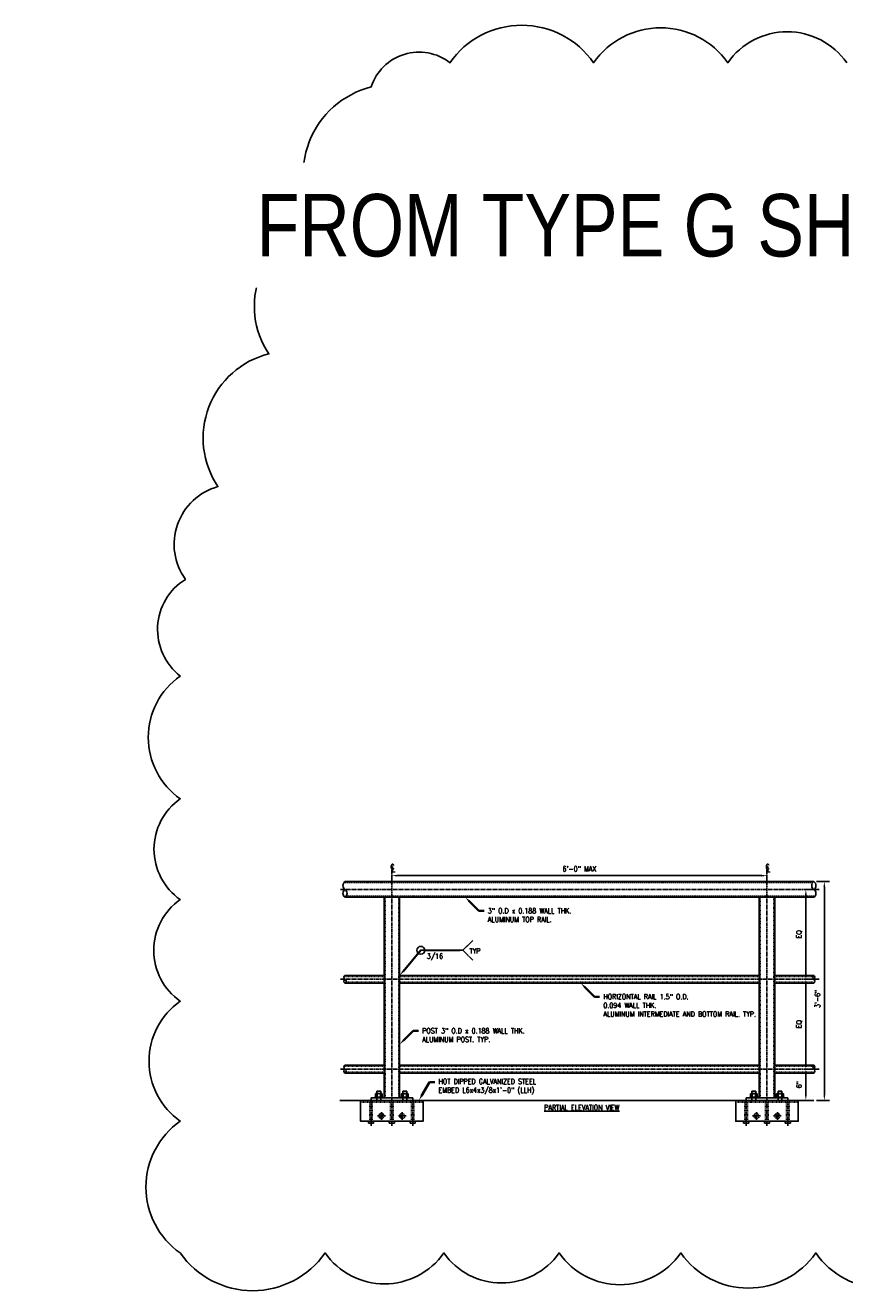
# Model space of a CAD drawing. Header units: inches. Extents: x -458 to 1900, y -406 to 193.
# Tile 1 of 15: x -122 to 35, y -406 to -163. Entities that reach past the tile are written whole.
import ezdxf
from ezdxf import colors
from ezdxf.entities.mleader import LeaderData, LeaderLine
from ezdxf.math import Vec2, Vec3

# ---------------------------------------------------------------- set-up
doc = ezdxf.new("R2010")
doc.units = ezdxf.units.IN
doc.header["$MEASUREMENT"] = 0
for name, pattern in [('CENTER2', [1.125, 0.75, -0.125, 0.125, -0.125]), ('Dash', [0.25, 0.125, -0.125]), ('DASHED2', [0.375, 0.25, -0.125])]:
    doc.linetypes.add(name, pattern=pattern)
doc.layers.get('Defpoints').update_dxf_attribs({"color": 243})
for name, color, linetype in [('A-DETL-HDLN', 2, 'Dash'), ('A-DETL-MEDM', 3, 'Continuous'), ('A-DETL-THIN', 1, 'Continuous'), ('A-DETL-WIDE', 5, 'Continuous'), ('S-ANNO-DIMS', 1, 'Continuous')]:
    doc.layers.add(name, color=color, linetype=linetype)
doc.layers.add('S-ANNO-NOTE', color=2, linetype='Continuous', lineweight=35)
doc.styles.add('Annotative', font='romans.shx', dxfattribs={"width": 0.8, "height": 0.125})
doc.styles.add('Arial', font='romans.shx', dxfattribs={"width": 0.8})
doc.dimstyles.new('Annotative', dxfattribs={"dimscale": 0, "dimtxt": 0.125, "dimasz": 0.125, "dimexe": 0.179688, "dimexo": 0.0625, "dimgap": 0.09, "dimtad": 1, "dimdec": 3, "dimzin": 3, "dimdsep": 46, "dimlunit": 4, "dimtxsty": 'Annotative', "dimcen": 0.09, "dimclrt": 2, "dimazin": 2, "dimtfac": 1, "dimtdec": 3, "dimtmove": 1, "dimatfit": 3, "dimfxl": 1, "dimtfill": 1, "dimfrac": 2, "dimtolj": 1, "dimtzin": 0, "dimarcsym": 0})

# ---------------------------------------------------------------- blocks, each defined once
blk = doc.blocks.new('*D59')
at = {"layer": 'Defpoints', "color": 0, "transparency": 16777216}
for p in [(28.02, -329.11), (27.55, -346.36), (28.02, -346.36)]:
    blk.add_point(p, dxfattribs=at)
at = {"layer": 'S-ANNO-DIMS', "color": 0, "lineweight": -2, "transparency": 16777216}
for p, q in [((28.02, -330.11), (28.02, -345.36)), ((28.52, -329.11), (29.02, -329.11)), ((28.05, -346.36), (29.02, -346.36))]:
    blk.add_line(p, q, dxfattribs=at)
at = {"layer": 'S-ANNO-DIMS', "color": 0, "transparency": 16777216}
for points in [[(27.86, -330.11), (28.19, -330.11), (28.02, -329.11)], [(27.86, -345.36), (28.19, -345.36), (28.02, -346.36)]]:
    blk.add_solid(points, dxfattribs=at)
at = {"layer": 'S-ANNO-DIMS', "color": 2, "lineweight": -3, "transparency": 16777216, "insert": (26.75, -337.73), "char_height": 1, "attachment_point": 5, "rotation": 90, "style": 'Annotative'}
blk.add_mtext('\\A1;EQ', dxfattribs=at)
blk = doc.blocks.new('*D60')
at = {"layer": 'Defpoints', "color": 0, "transparency": 16777216}
for p in [(28.02, -346.36), (28.02, -346.36), (28.02, -363.61)]:
    blk.add_point(p, dxfattribs=at)
at = {"layer": 'S-ANNO-DIMS', "color": 0, "lineweight": -2, "transparency": 16777216}
for p, q in [((28.02, -362.61), (28.02, -347.36)), ((28.52, -346.36), (29.02, -346.36)), ((28.52, -363.61), (29.02, -363.61))]:
    blk.add_line(p, q, dxfattribs=at)
at = {"layer": 'S-ANNO-DIMS', "color": 0, "transparency": 16777216}
for points in [[(27.86, -347.36), (28.19, -347.36), (28.02, -346.36)], [(27.86, -362.61), (28.19, -362.61), (28.02, -363.61)]]:
    blk.add_solid(points, dxfattribs=at)
at = {"layer": 'S-ANNO-DIMS', "color": 2, "lineweight": -3, "transparency": 16777216, "insert": (26.75, -354.98), "char_height": 1, "attachment_point": 5, "rotation": 90, "style": 'Annotative'}
blk.add_mtext('\\A1;EQ', dxfattribs=at)
blk = doc.blocks.new('*D61')
at = {"layer": 'Defpoints', "color": 0, "transparency": 16777216}
for p in [(28.02, -363.61), (28.02, -369.61), (28.02, -369.61)]:
    blk.add_point(p, dxfattribs=at)
at = {"layer": 'S-ANNO-DIMS', "color": 0, "lineweight": -2, "transparency": 16777216}
for p, q in [((28.52, -363.61), (29.02, -363.61)), ((28.02, -364.61), (28.02, -368.61)), ((28.52, -369.61), (29.02, -369.61))]:
    blk.add_line(p, q, dxfattribs=at)
at = {"layer": 'S-ANNO-DIMS', "color": 0, "transparency": 16777216}
for points in [[(27.86, -364.61), (28.19, -364.61), (28.02, -363.61)], [(27.86, -368.61), (28.19, -368.61), (28.02, -369.61)]]:
    blk.add_solid(points, dxfattribs=at)
at = {"layer": 'S-ANNO-DIMS', "color": 2, "lineweight": -3, "transparency": 16777216, "insert": (26.71, -366.61), "char_height": 1, "attachment_point": 5, "rotation": 90, "style": 'Annotative'}
blk.add_mtext('\\A1;6"', dxfattribs=at)
blk = doc.blocks.new('*D62')
at = {"layer": 'Defpoints', "color": 0, "transparency": 16777216}
for p in [(-51.44, -325.86), (20.56, -325.81), (20.56, -326.46)]:
    blk.add_point(p, dxfattribs=at)
at = {"layer": 'S-ANNO-DIMS', "color": 0, "lineweight": -2, "transparency": 16777216}
for p, q in [((-51.44, -326.36), (-51.44, -327.46)), ((-50.44, -326.46), (19.56, -326.46)), ((20.56, -326.31), (20.56, -327.46))]:
    blk.add_line(p, q, dxfattribs=at)
at = {"layer": 'S-ANNO-DIMS', "color": 0, "transparency": 16777216}
for points in [[(-50.44, -326.29), (-50.44, -326.63), (-51.44, -326.46)], [(19.56, -326.29), (19.56, -326.63), (20.56, -326.46)]]:
    blk.add_solid(points, dxfattribs=at)
at = {"layer": 'S-ANNO-DIMS', "color": 2, "lineweight": -3, "transparency": 16777216, "insert": (-15.44, -325.15), "char_height": 1, "attachment_point": 5, "style": 'Annotative', "bg_fill": 3, "box_fill_scale": 1.25, "bg_fill_color": 256, "bg_fill_true_color": 13158600, "bg_fill_transparency": 0}
blk.add_mtext('\\A1;6\'-0" MAX', dxfattribs=at)
blk = doc.blocks.new('*D63')
at = {"layer": 'Defpoints', "color": 0, "transparency": 16777216}
for p in [(29.56, -327.61), (29.56, -369.61), (31.57, -369.61)]:
    blk.add_point(p, dxfattribs=at)
at = {"layer": 'S-ANNO-DIMS', "color": 0, "lineweight": -2, "transparency": 16777216}
for p, q in [((30.06, -327.61), (32.57, -327.61)), ((31.57, -328.61), (31.57, -368.61)), ((30.06, -369.61), (32.57, -369.61))]:
    blk.add_line(p, q, dxfattribs=at)
at = {"layer": 'S-ANNO-DIMS', "color": 0, "transparency": 16777216}
for points in [[(31.4, -328.61), (31.73, -328.61), (31.57, -327.61)], [(31.4, -368.61), (31.73, -368.61), (31.57, -369.61)]]:
    blk.add_solid(points, dxfattribs=at)
at = {"layer": 'S-ANNO-DIMS', "color": 2, "lineweight": -3, "transparency": 16777216, "insert": (30.25, -350.11), "char_height": 1, "attachment_point": 5, "rotation": 90, "style": 'Annotative'}
blk.add_mtext('\\A1;3\'-6"', dxfattribs=at)

msp = doc.modelspace()

# ---------------------------------------------------------------- linework, layer by layer
at = {"layer": 'A-DETL-HDLN', "linetype": 'DASHED2', "lineweight": -3}
msp.add_line((29.558, -330.418), (-60.237, -330.418), dxfattribs=at)
at = {"layer": 'A-DETL-HDLN', "lineweight": -3}
for p, q in [((-52.754, -330.6068), (-52.754, -369.1068)), ((-50.13, -369.1068), (-50.13, -330.6068)), ((19.246, -330.6068), (19.246, -369.1068)), ((21.87, -369.1068), (21.87, -330.6068)), ((-52.942, -345.7948), (-60.6018, -345.7948)), ((-52.942, -346.9188), (-60.2822, -346.9188)), ((19.058, -345.7948), (-49.942, -345.7948)), ((19.058, -346.9188), (-49.942, -346.9188)), ((22.058, -345.7948), (29.7178, -345.7948)), ((22.058, -346.9188), (29.3982, -346.9188)), ((-52.942, -363.0448), (-60.6018, -363.0448)), ((-52.942, -364.1688), (-60.2822, -364.1688)), ((19.058, -363.0448), (-49.942, -363.0448)), ((19.058, -364.1688), (-49.942, -364.1688)), ((22.058, -363.0448), (29.7178, -363.0448)), ((22.058, -364.1688), (29.3982, -364.1688))]:
    msp.add_line(p, q, dxfattribs=at)
at = {"layer": 'A-DETL-MEDM', "lineweight": -3}
for p, q in [((-52.942, -345.6068), (-60.442, -345.6068)), ((-52.942, -347.1068), (-60.442, -347.1068)), ((19.058, -345.6068), (-49.942, -345.6068)), ((19.058, -347.1068), (-49.942, -347.1068)), ((22.058, -345.6068), (29.558, -345.6068)), ((22.058, -347.1068), (29.558, -347.1068)), ((-52.942, -362.8568), (-60.442, -362.8568)), ((-52.942, -364.3568), (-60.442, -364.3568)), ((19.058, -362.8568), (-49.942, -362.8568)), ((19.058, -364.3568), (-49.942, -364.3568)), ((22.058, -362.8568), (29.558, -362.8568)), ((22.058, -364.3568), (29.558, -364.3568)), ((-55.442, -369.1068), (-47.442, -369.1068)), ((-54.5894, -368.3718), (-54.5894, -368.9195)), ((-53.4549, -368.3095), (-54.4273, -368.3095)), ((-53.4549, -368.9818), (-54.4273, -368.9818)), ((-54.317, -367.8695), (-54.257, -367.8095)), ((-54.317, -367.8695), (-54.317, -368.3095)), ((-54.317, -369.6068), (-54.317, -369.1068)), ((-54.2652, -368.9195), (-54.2652, -368.3718)), ((-53.627, -367.8095), (-54.257, -367.8095)), ((-53.627, -367.8095), (-53.567, -367.8695)), ((-53.6169, -368.9195), (-53.6169, -368.3718)), ((-53.567, -367.8695), (-53.567, -368.3095)), ((-53.567, -369.6068), (-53.567, -369.1068)), ((-53.2928, -368.9195), (-53.2928, -368.3718)), ((-49.5912, -368.9195), (-49.5912, -368.3718)), ((-49.4291, -368.3095), (-48.4567, -368.3095)), ((-49.4291, -368.9818), (-48.4567, -368.9818)), ((-49.257, -367.8095), (-49.317, -367.8695)), ((-49.317, -367.8695), (-49.317, -368.3095)), ((-49.317, -369.6068), (-49.317, -369.1068)), ((-49.2671, -368.9195), (-49.2671, -368.3718)), ((-49.257, -367.8095), (-48.627, -367.8095)), ((-48.567, -367.8695), (-48.627, -367.8095)), ((-48.6188, -368.9195), (-48.6188, -368.3718)), ((-48.567, -367.8695), (-48.567, -368.3095)), ((-48.567, -369.6068), (-48.567, -369.1068)), ((-48.2946, -368.3718), (-48.2946, -368.9195)), ((16.558, -369.1068), (24.558, -369.1068)), ((17.4106, -368.3718), (17.4106, -368.9195)), ((18.5451, -368.3095), (17.5727, -368.3095)), ((18.5451, -368.9818), (17.5727, -368.9818)), ((17.683, -367.8695), (17.743, -367.8095)), ((17.683, -367.8695), (17.683, -368.3095)), ((17.683, -369.6068), (17.683, -369.1068)), ((17.7348, -368.9195), (17.7348, -368.3718)), ((18.373, -367.8095), (17.743, -367.8095)), ((18.373, -367.8095), (18.433, -367.8695)), ((18.3831, -368.9195), (18.3831, -368.3718)), ((18.433, -367.8695), (18.433, -368.3095)), ((18.433, -369.6068), (18.433, -369.1068)), ((18.7072, -368.9195), (18.7072, -368.3718)), ((22.4088, -368.9195), (22.4088, -368.3718)), ((22.5709, -368.3095), (23.5433, -368.3095)), ((22.5709, -368.9818), (23.5433, -368.9818)), ((22.743, -367.8095), (22.683, -367.8695)), ((22.683, -367.8695), (22.683, -368.3095)), ((22.683, -369.6068), (22.683, -369.1068)), ((22.7329, -368.9195), (22.7329, -368.3718)), ((22.743, -367.8095), (23.373, -367.8095)), ((23.433, -367.8695), (23.373, -367.8095)), ((23.3812, -368.9195), (23.3812, -368.3718)), ((23.433, -367.8695), (23.433, -368.3095)), ((23.433, -369.6068), (23.433, -369.1068)), ((23.7054, -368.3718), (23.7054, -368.9195)), ((-55.442, -369.6068), (-47.442, -369.6068)), ((16.558, -369.6068), (24.558, -369.6068))]:
    msp.add_line(p, q, dxfattribs=at)
at = {"layer": 'A-DETL-MEDM'}
for p, q in [((-55.442, -369.1068), (-55.442, -369.6068)), ((-47.442, -369.1068), (-47.442, -369.6068)), ((16.558, -369.1068), (16.558, -369.6068)), ((24.558, -369.1068), (24.558, -369.6068))]:
    msp.add_line(p, q, dxfattribs=at)
for points in [[(-54.6911, -369.1068), (-53.1911, -369.1068), (-53.1911, -368.9818), (-54.6911, -368.9818)], [(-48.1929, -369.1068), (-49.6929, -369.1068), (-49.6929, -368.9818), (-48.1929, -368.9818)], [(17.3089, -369.1068), (18.8089, -369.1068), (18.8089, -368.9818), (17.3089, -368.9818)], [(23.8071, -369.1068), (22.3071, -369.1068), (22.3071, -368.9818), (23.8071, -368.9818)]]:
    msp.add_lwpolyline(points, close=True, dxfattribs=at)
at = {"layer": 'A-DETL-MEDM', "linetype": 'Dash', "lineweight": -3}
for points in [[(-55.692, -373.6068), (-55.692, -369.9818), (-55.192, -369.9818), (-55.192, -373.6068)], [(-51.692, -373.6068), (-51.692, -369.9818), (-51.192, -369.9818), (-51.192, -373.6068)], [(-47.692, -373.6068), (-47.692, -369.9818), (-47.192, -369.9818), (-47.192, -373.6068)], [(16.308, -373.6068), (16.308, -369.9818), (16.808, -369.9818), (16.808, -373.6068)], [(20.308, -373.6068), (20.308, -369.9818), (20.808, -369.9818), (20.808, -373.6068)], [(24.308, -373.6068), (24.308, -369.9818), (24.808, -369.9818), (24.808, -373.6068)]]:
    msp.add_lwpolyline(points, close=True, dxfattribs=at)
at = {"layer": 'A-DETL-MEDM', "lineweight": -3}
for points in [[(-55.942, -373.9818), (-54.942, -373.9818), (-54.942, -373.6068), (-55.442, -373.6068), (-55.942, -373.6068)], [(-51.942, -373.9818), (-50.942, -373.9818), (-50.942, -373.6068), (-51.442, -373.6068), (-51.942, -373.6068)], [(-47.942, -373.9818), (-46.942, -373.9818), (-46.942, -373.6068), (-47.442, -373.6068), (-47.942, -373.6068)], [(16.058, -373.9818), (17.058, -373.9818), (17.058, -373.6068), (16.558, -373.6068), (16.058, -373.6068)], [(20.058, -373.9818), (21.058, -373.9818), (21.058, -373.6068), (20.558, -373.6068), (20.058, -373.6068)], [(24.058, -373.9818), (25.058, -373.9818), (25.058, -373.6068), (24.558, -373.6068), (24.058, -373.6068)]]:
    msp.add_lwpolyline(points, close=True, dxfattribs=at)
at = {"layer": 'A-DETL-MEDM', "linetype": 'Dash', "lineweight": -3}
for centre, radius in [((-53.442, -372.6068), 0.5), ((-53.442, -372.6068), 0.25), ((-49.442, -372.6068), 0.5), ((-49.442, -372.6068), 0.25), ((18.558, -372.6068), 0.5), ((18.558, -372.6068), 0.25), ((22.558, -372.6068), 0.5), ((22.558, -372.6068), 0.25)]:
    msp.add_circle(centre, radius, dxfattribs=at)
at = {"layer": 'A-DETL-MEDM', "lineweight": -3}
for centre, radius, start, end in [((-54.4273, -368.5514), 0.2419, 47.924978, 132.075022), ((-54.4273, -368.74), 0.2419, 227.924978, 312.075022), ((-53.9411, -369.1834), 0.8739, 68.228946, 111.771054), ((-53.9411, -368.1079), 0.8739, 248.228946, 291.771054), ((-53.4549, -368.5514), 0.2419, 47.924978, 132.075022), ((-53.4549, -368.74), 0.2419, 227.924978, 312.075022), ((-49.4291, -368.5514), 0.2419, 47.924978, 132.075022), ((-49.4291, -368.74), 0.2419, 227.924978, 312.075022), ((-48.9429, -369.1834), 0.8739, 68.228946, 111.771054), ((-48.9429, -368.1079), 0.8739, 248.228946, 291.771054), ((-48.4567, -368.5514), 0.2419, 47.924978, 132.075022), ((-48.4567, -368.74), 0.2419, 227.924978, 312.075022), ((17.5727, -368.5514), 0.2419, 47.924978, 132.075022), ((17.5727, -368.74), 0.2419, 227.924978, 312.075022), ((18.0589, -369.1834), 0.8739, 68.228946, 111.771054), ((18.0589, -368.1079), 0.8739, 248.228946, 291.771054), ((18.5451, -368.5514), 0.2419, 47.924978, 132.075022), ((18.5451, -368.74), 0.2419, 227.924978, 312.075022), ((22.5709, -368.5514), 0.2419, 47.924978, 132.075022), ((22.5709, -368.74), 0.2419, 227.924978, 312.075022), ((23.0571, -369.1834), 0.8739, 68.228946, 111.771054), ((23.0571, -368.1079), 0.8739, 248.228946, 291.771054), ((23.5433, -368.5514), 0.2419, 47.924978, 132.075022), ((23.5433, -368.74), 0.2419, 227.924978, 312.075022)]:
    msp.add_arc(centre, radius, start, end, dxfattribs=at)
at = {"layer": 'A-DETL-WIDE', "linetype": 'Continuous', "lineweight": -3}
msp.add_line((29.558, -330.6068), (-60.442, -330.6068), dxfattribs=at)
at = {"layer": 'A-DETL-WIDE', "linetype": 'Dash', "lineweight": -3}
for p, q in [((-57.442, -369.9818), (-45.442, -369.9818)), ((14.558, -369.9818), (26.558, -369.9818))]:
    msp.add_line(p, q, dxfattribs=at)
at = {"layer": 'A-DETL-WIDE', "lineweight": -3}
for points in [[(-52.942, -330.6068), (-52.942, -369.1068)], [(-49.942, -369.1068), (-49.942, -330.6068)], [(19.058, -330.6068), (19.058, -369.1068)], [(22.058, -369.1068), (22.058, -330.6068)]]:
    msp.add_lwpolyline(points, dxfattribs=at)
for points in [[(-57.442, -369.6068), (-57.442, -373.6068), (-45.442, -373.6068), (-45.442, -369.6068)], [(14.558, -369.6068), (14.558, -373.6068), (26.558, -373.6068), (26.558, -369.6068)]]:
    msp.add_lwpolyline(points, close=True, dxfattribs=at)
at = {"layer": 'S-ANNO-DIMS', "linetype": 'CENTER2', "lineweight": -3}
for p, q in [((-51.442, -374.4818), (-51.442, -324.3568)), ((20.558, -374.4818), (20.558, -324.3568)), ((30.558, -329.1068), (-61.442, -329.1068)), ((30.558, -346.3568), (-61.442, -346.3568)), ((30.558, -363.6068), (-61.442, -363.6068)), ((-55.442, -369.4818), (-55.442, -374.4818)), ((-47.442, -369.4818), (-47.442, -374.4818)), ((16.558, -369.4818), (16.558, -374.4818)), ((24.558, -369.4818), (24.558, -374.4818)), ((-52.692, -372.6068), (-54.192, -372.6068)), ((-53.442, -373.3568), (-53.442, -371.8568)), ((-48.692, -372.6068), (-50.192, -372.6068)), ((-49.442, -373.3568), (-49.442, -371.8568)), ((19.308, -372.6068), (17.808, -372.6068)), ((18.558, -373.3568), (18.558, -371.8568)), ((23.308, -372.6068), (21.808, -372.6068)), ((22.558, -373.3568), (22.558, -371.8568))]:
    msp.add_line(p, q, dxfattribs=at)
at = {"layer": 'S-ANNO-DIMS', "lineweight": -3}
for points in [[(-60.442, -329.1068, -0.53443261), (-60.442, -330.6068, -0.53443261)], [(-60.442, -346.3568, -0.53443261), (-60.442, -347.1068, -0.53443261)], [(29.558, -346.3568, -0.53443261), (29.558, -345.6068, -0.53443261)], [(-60.442, -363.6068, -0.53443261), (-60.442, -364.3568, -0.53443261)], [(29.558, -363.6068, -0.53443261), (29.558, -362.8568, -0.53443261)]]:
    msp.add_lwpolyline(points, format="xyb", close=True, dxfattribs=at)
for centre, radius, start, end in [((-59.9407, -328.3568), 0.9021, 123.756999, 236.243001), ((30.0593, -328.3568), 0.9021, 123.756999, 236.243001), ((29.0567, -328.3568), 0.9021, 303.756999, 56.243001), ((29.0567, -329.8568), 0.9021, 303.756999, 56.243001), ((-60.1914, -345.9818), 0.451, 123.756999, 236.243001), ((29.3074, -346.7318), 0.451, 303.756999, 56.243001), ((-60.1914, -363.2318), 0.451, 123.756999, 236.243001), ((29.3074, -363.9818), 0.451, 303.756999, 56.243001)]:
    msp.add_arc(centre, radius, start, end, dxfattribs=at)

# ---------------------------------------------------------------- texts
at = {"layer": 'S-ANNO-NOTE', "lineweight": -3, "char_height": 1, "line_spacing_factor": 0.981704, "style": 'Annotative', "bg_fill": 2}
for s, insert, width, attachment_point in [('\\pxt3.2,6.4,9.6,12.8,16,19.2,22.4,25.6,28.8,32,35.2,38.4,41.6,44.8,48,51.2,54.4,57.6,60.8,64,67.2,70.4,73.6,76.8,80,83.2,86.4,89.6,92.8,96,99.2,102.4;TYP', (-36.5509, -340.4248), 5.871328, 1), ('\\pxqc,t4,8,12,16,20,24,28,32,36,40,44,48,52,56,60,64,68,72,76,80,84,88,92,96,100,104,108,112,116,120,124,128;{\\LPARTIAL ELEVATION VIEW}', (-14.993, -371.4736), 17.320877, 8)]:
    msp.add_mtext(s, dxfattribs=dict(at, insert=insert, width=width, attachment_point=attachment_point))

# ---------------------------------------------------------------- dimensions: what is measured, and where the dimension line sits
at = {"layer": 'S-ANNO-DIMS', "lineweight": -3}
dim = msp.add_linear_dim(base=(31.5681, -369.6068), p1=(29.558, -327.6068), p2=(29.558, -369.6068), angle=270, dimstyle='Annotative', override={"dimexe": 0.125, "dimpost": '\\X', "dimtfill": 0}, dxfattribs=at)
dim.commit()
dim.dimension.update_dxf_attribs({"geometry": '*D63', "text_midpoint": (31.5681, -350.1068), "dimtype": 160})
for p1, p2, angle, picture, middle in [((28.0226, -329.1068), (27.5477, -346.3568), 270, '*D59', (26.7549, -337.7318)), ((28.0226, -363.6068), (28.0226, -346.3568), 90, '*D60', (26.7549, -354.9818))]:
    dim = msp.add_linear_dim(base=(28.0226, -346.3568), p1=p1, p2=p2, angle=angle, text='EQ', dimstyle='Annotative', override={"dimexe": 0.125, "dimpost": '\\X', "dimtfill": 0}, dxfattribs=at)
    dim.commit()
    dim.dimension.update_dxf_attribs({"geometry": picture, "text_midpoint": middle})
dim = msp.add_linear_dim(base=(28.0226, -369.6068), p1=(28.0226, -363.6068), p2=(28.0226, -369.6068), angle=270, dimstyle='Annotative', override={"dimexe": 0.125, "dimpost": '\\X', "dimtfill": 0}, dxfattribs=at)
dim.commit()
dim.dimension.update_dxf_attribs({"geometry": '*D61', "text_midpoint": (26.7073, -366.6068)})

# ---------------------------------------------------------------- leaders
at = {"layer": 'S-ANNO-NOTE', "lineweight": -3}
ml = msp.add_multileader_mtext('Standard', dxfattribs=at)
ml.set_content('\\pxt3;3" O.D x 0.188 WALL THK.\\PALUMINUM TOP RAIL.', color=256, style='Annotative')
ml.set_leader_properties(color=1, linetype='ByLayer', lineweight=-1)
ml.build(insert=Vec2(0, 0))
ml.multileader.update_dxf_attribs({"text_right_attachment_type": 3, "dogleg_length": 0.125, "arrow_head_size": 1, "scale": 8})
ctx = ml.context
ctx.base_point, ctx.scale, ctx.char_height, ctx.arrow_head_size, ctx.landing_gap_size, ctx.plane_origin = Vec3(-33.7465, -333.1997), 8, 1, 1, 0.72, Vec3(-39.4126, -327.4187)
ctx.right_attachment = 3
notes = []
notes.append((ctx, [(0, (1, 1, 0), (-34.7465, -333.1997), (1, 0), 1, [(0, [(-37.3482, -330.6068)], 0, [])])]))
ctx.mtext.insert, ctx.mtext.width, ctx.mtext.flow_direction = Vec3(-33.0265, -332.6997), 24.731587, 5
ml = msp.add_multileader_mtext('Standard', dxfattribs=at)
ml.set_content('', color=256, style='Annotative')
ml.set_leader_properties(color=256, linetype='ByLayer', lineweight=-1)
ml.build(insert=Vec2(0, 0))
ml.multileader.update_dxf_attribs({"has_dogleg": 0, "text_right_attachment_type": 3, "dogleg_length": 0.125, "arrow_head_size": 1, "scale": 4})
ctx = ml.context
ctx.base_point, ctx.scale, ctx.char_height, ctx.arrow_head_size, ctx.landing_gap_size, ctx.plane_origin = Vec3(-45.8817, -340.7965), 4, 1, 1, 0.72, Vec3(-48.8037, -348.5625)
ctx.right_attachment = 3
notes.append((ctx, [(0, (1, 1, 0), (-46.8817, -340.7965), (1, 0), 1, [(0, [(-49.942, -345.6068)], 0, [])])]))
ctx.mtext.insert, ctx.mtext.flow_direction = Vec3(-45.1617, -340.2965), 5
ml = msp.add_multileader_mtext('Standard', dxfattribs=at)
ml.set_content('HORIZONTAL RAIL 1.5" O.D.\\P0.094 WALL THK. \\PALUMINUM INTERMEDIATE AND BOTTOM RAIL. TYP.', color=256, style='Annotative')
ml.set_leader_properties(color=1, linetype='ByLayer', lineweight=-1)
ml.build(insert=Vec2(0, 0))
ml.multileader.update_dxf_attribs({"text_right_attachment_type": 3, "dogleg_length": 0.125, "arrow_head_size": 1, "scale": 8})
ctx = ml.context
ctx.base_point, ctx.scale, ctx.char_height, ctx.arrow_head_size, ctx.landing_gap_size, ctx.plane_origin = Vec3(-11.57, -349.6997), 8, 1, 1, 0.72, Vec3(-17.2361, -343.9187)
ctx.right_attachment = 3
notes.append((ctx, [(0, (1, 1, 0), (-12.57, -349.6997), (1, 0), 1, [(0, [(-15.1717, -347.1068)], 0, [])])]))
ctx.mtext.insert, ctx.mtext.width, ctx.mtext.flow_direction = Vec3(-10.85, -349.1997), 17.641453, 5
ml = msp.add_multileader_mtext('Standard', dxfattribs=at)
ml.set_content('\\pxt3;POST ', color=256, style='Annotative')
ml.set_leader_properties(color=1, linetype='ByLayer', lineweight=-1)
ml.build(insert=Vec2(0, 0))
ml.multileader.update_dxf_attribs({"text_right_attachment_type": 3, "dogleg_length": 0.125, "arrow_head_size": 0.5, "scale": 4})
ctx = ml.context
ctx.base_point, ctx.scale, ctx.char_height, ctx.arrow_head_size, ctx.landing_gap_size, ctx.plane_origin = Vec3(47.3783, -354.2364), 4, 0.5, 0.5, 0.36, Vec3(54.1496, -355.7294)
ctx.right_attachment, ctx.text_align_type = 3, 2
notes.append((ctx, [(0, (1, 1, 0), (50.0079, -354.2364), (-1, 0), 0.5, [(0, [(52.038, -356.2665)], 0, [])])]))
ctx.mtext.insert, ctx.mtext.width, ctx.mtext.alignment, ctx.mtext.flow_direction = Vec3(49.1479, -353.9864), 11.556959, 3, 5
ml = msp.add_multileader_mtext('Standard', dxfattribs=at)
ml.set_content('USE BIMETALLIC\\PWASHERS TO KEEP\\PELECTRICAL CONTINUITY', color=256, style='Annotative')
ml.set_leader_properties(color=1, linetype='ByLayer', lineweight=-1)
ml.build(insert=Vec2(0, 0))
ml.multileader.update_dxf_attribs({"text_right_attachment_type": 3, "dogleg_length": 0.125, "arrow_head_size": 0.5, "scale": 4})
ctx = ml.context
ctx.base_point, ctx.scale, ctx.char_height, ctx.arrow_head_size, ctx.landing_gap_size, ctx.plane_origin = Vec3(60.5541, -354.1059), 4, 0.5, 0.5, 0.36, Vec3(72.1894, -347.74)
ctx.right_attachment, ctx.text_align_type = 3, 2
notes.append((ctx, [(0, (1, 1, 0), (68.7836, -355.7726), (-1, 0), 0.5, [(0, [(73.9157, -358.6943)], 0, [])])]))
ctx.mtext.insert, ctx.mtext.width, ctx.mtext.alignment, ctx.mtext.flow_direction = Vec3(67.9236, -353.8559), 11.556959, 3, 5
ml = msp.add_multileader_mtext('Standard', dxfattribs=at)
ml.set_content('\\pxt3;POST 3" O.D x 0.188 WALL THK.\\PALUMINUM POST. TYP.', color=256, style='Annotative')
ml.set_leader_properties(color=1, linetype='ByLayer', lineweight=-1)
ml.build(insert=Vec2(0, 0))
ml.multileader.update_dxf_attribs({"text_right_attachment_type": 3, "dogleg_length": 0.125, "arrow_head_size": 1, "scale": 8})
ctx = ml.context
ctx.base_point, ctx.scale, ctx.char_height, ctx.arrow_head_size, ctx.landing_gap_size, ctx.plane_origin = Vec3(-46.3403, -356.2392), 8, 1, 1, 0.72, Vec3(-52.0064, -362.0203)
ctx.right_attachment = 3
notes.append((ctx, [(0, (1, 1, 0), (-47.3403, -356.2392), (1, 0), 1, [(0, [(-49.942, -358.8321)], 0, [])])]))
ctx.mtext.insert, ctx.mtext.width, ctx.mtext.flow_direction = Vec3(-45.6203, -355.7392), 24.731587, 5
ml = msp.add_multileader_mtext('Standard', dxfattribs=at)
ml.set_content('\\pxt3;EMBED ANGLE\\PPER A1/S-513', color=256, style='Annotative')
ml.set_leader_properties(color=1, linetype='ByLayer', lineweight=-1)
ml.build(insert=Vec2(0, 0))
ml.multileader.update_dxf_attribs({"text_right_attachment_type": 3, "dogleg_length": 0.125, "arrow_head_size": 0.5, "scale": 4})
ctx = ml.context
ctx.base_point, ctx.scale, ctx.char_height, ctx.arrow_head_size, ctx.landing_gap_size, ctx.plane_origin = Vec3(44.4915, -361.0513), 4, 0.5, 0.5, 0.36, Vec3(54.4437, -363.4729)
ctx.right_attachment, ctx.text_align_type = 3, 2
notes.append((ctx, [(0, (1, 1, 0), (50.3019, -361.9798), (-1, 0), 0.5, [(0, [(51.7327, -359.6943)], 0, [])])]))
ctx.mtext.insert, ctx.mtext.width, ctx.mtext.alignment, ctx.mtext.flow_direction = Vec3(49.4419, -360.7179), 7.637891, 3, 5
for ctx, leaders in notes:
    for number, flags, end, landing, length, lines in leaders:
        leader = LeaderData()
        leader.index, (leader.has_last_leader_line, leader.has_dogleg_vector, leader.attachment_direction) = number, flags
        leader.last_leader_point, leader.dogleg_vector, leader.dogleg_length = Vec3(end), Vec3(landing), length
        for number, points, colour, breaks in lines:
            line = LeaderLine()
            line.index, line.vertices, line.color, line.breaks = number, Vec3.list(points), colors.encode_raw_color(colour), breaks
            leader.lines.append(line)
        ctx.leaders.append(leader)

# ---------------------------------------------------------------- next in the draw order: linework, layer by layer
at = {"layer": 'A-DETL-THIN', "lineweight": -3}
msp.add_line((29.558, -369.6068), (-61.442, -369.6068), dxfattribs=at)

# ---------------------------------------------------------------- next in the draw order: texts
at = {"layer": 'S-ANNO-NOTE', "lineweight": -3, "insert": (-44.7348, -341.4031), "char_height": 1, "width": 5.871328, "attachment_point": 1, "line_spacing_factor": 0.981704, "style": 'Annotative', "bg_fill": 2}
msp.add_mtext('\\pxt3.2,6.4,9.6,12.8,16,19.2,22.4,25.6,28.8,32,35.2,38.4,41.6,44.8,48,51.2,54.4,57.6,60.8,64,67.2,70.4,73.6,76.8,80,83.2,86.4,89.6,92.8,96,99.2,102.4;3/16', dxfattribs=at)

# ---------------------------------------------------------------- next in the draw order: dimensions: what is measured, and where the dimension line sits
at = {"layer": 'S-ANNO-DIMS', "lineweight": -3}
dim = msp.add_linear_dim(base=(20.558, -326.4606), p1=(-51.442, -325.8591), p2=(20.558, -325.8124), text='6\'-0" MAX', dimstyle='Annotative', override={"dimexe": 0.125, "dimpost": '\\X'}, dxfattribs=at)
dim.commit()
dim.dimension.update_dxf_attribs({"geometry": '*D62', "text_midpoint": (-15.442, -326.4606), "dimtype": 160})

# ---------------------------------------------------------------- next in the draw order: leaders
at = {"layer": 'S-ANNO-NOTE', "lineweight": -3}
ml = msp.add_multileader_mtext('Standard', dxfattribs=at)
ml.set_content('\\pxt3;HOT DIPPED GALVANIZED STEEL\\PEMBED L6x4x3/8x1\'-0" (LLH)', color=256, style='Annotative')
ml.set_leader_properties(color=1, linetype='ByLayer', lineweight=-1)
ml.build(insert=Vec2(0, 0))
ml.multileader.update_dxf_attribs({"text_right_attachment_type": 3, "dogleg_length": 0.125, "arrow_head_size": 1, "scale": 8})
ctx = ml.context
ctx.base_point, ctx.scale, ctx.char_height, ctx.arrow_head_size, ctx.landing_gap_size, ctx.plane_origin = Vec3(-43.2134, -366.133), 8, 1, 1, 0.72, Vec3(-48.8794, -373.3578)
ctx.right_attachment = 3
notes = []
notes.append((ctx, [(0, (1, 1, 0), (-44.2134, -366.133), (1, 0), 1, [(0, [(-46.2435, -369.6068)], 0, [])])]))
ctx.mtext.insert, ctx.mtext.width, ctx.mtext.flow_direction = Vec3(-42.4934, -365.4663), 26.429322, 5
for ctx, leaders in notes:
    for number, flags, end, landing, length, lines in leaders:
        leader = LeaderData()
        leader.index, (leader.has_last_leader_line, leader.has_dogleg_vector, leader.attachment_direction) = number, flags
        leader.last_leader_point, leader.dogleg_vector, leader.dogleg_length = Vec3(end), Vec3(landing), length
        for number, points, colour, breaks in lines:
            line = LeaderLine()
            line.index, line.vertices, line.color, line.breaks = number, Vec3.list(points), colors.encode_raw_color(colour), breaks
            leader.lines.append(line)
        ctx.leaders.append(leader)

# ---------------------------------------------------------------- next in the draw order: linework, layer by layer
msp.add_lwpolyline([(55.8883, -398.9165, -0.52056705), (29.9107, -398.9165, -0.52056705), (4.0441, -398.9165, -0.52056705), (-19.3442, -398.9165, -0.52056705), (-41.463, -398.9165, -0.52056705), (-64.2488, -398.9165, -0.52056705), (-92.0569, -398.9165, -0.52056705), (-92.0569, -373.5946, -0.52056705), (-92.0569, -350.5676, -0.52056705), (-92.0569, -331.0543, -0.52056705), (-92.0569, -311.6945, -0.52056705), (-92.0569, -288.1276, -0.52056705), (-91.0691, -269.5645, -0.52056705), (-84.8206, -251.7484, -0.52056705), (-75.0488, -226.2597, -0.52056705), (-65.5058, -201.3678, -0.52056705), (-55.4027, -175.0149, -0.52056705), (-40.3056, -170.3527, -0.52056705), (-12.7277, -170.3527, -0.52056705), (13.0404, -170.3527, -0.52056705), (35.862, -170.3527, -0.52056705)], format="xyb")
at = {"layer": 'A-DETL-HDLN', "linetype": 'DASHED2', "lineweight": -3}
msp.add_line((29.353, -327.7956), (-60.647, -327.7956), dxfattribs=at)
at = {"layer": 'A-DETL-WIDE', "linetype": 'Continuous', "lineweight": -3}
msp.add_line((29.558, -327.6068), (-60.442, -327.6068), dxfattribs=at)
at = {"layer": 'S-ANNO-NOTE', "lineweight": -3}
for p, q in [((-37.8054, -340.7965), (-35.8924, -338.8835)), ((-45.8817, -340.7965), (-37.8054, -340.7965)), ((-37.8054, -340.7965), (-35.8924, -342.7096))]:
    msp.add_line(p, q, dxfattribs=at)
msp.add_circle((-45.8817, -340.7965), 0.7628, dxfattribs=at)

# ---------------------------------------------------------------- next in the draw order: texts
at = {"layer": 'S-ANNO-NOTE', "lineweight": -3, "char_height": 1, "width": 5.405225, "attachment_point": 1, "style": 'Annotative'}
for s, insert in [('C', (-51.7305, -324.2613)), ('L', (-51.4421, -324.7192)), ('C', (20.2684, -324.2658)), ('L', (20.5568, -324.7237))]:
    msp.add_mtext(s, dxfattribs=dict(at, insert=insert))

# ---------------------------------------------------------------- next in the draw order: texts
at = {"insert": (0.061, -201.6528), "char_height": 12, "width": 231.709382, "attachment_point": 5, "style": 'Arial', "bg_fill": 2}
msp.add_mtext('\\pxl1,t1,6.4,9.6,12.8,16,19.2,22.4,25.6,28.8,32,35.2,38.4,41.6,44.8,48,51.2,54.4,57.6,60.8,64,67.2,70.4,73.6,76.8,80,83.2,86.4,89.6,92.8,96,99.2,102.4;{\\fArial|b0|i0|c0|p34;FROM TYPE G SHEET 511}', dxfattribs=at)

doc.saveas('drawing.dxf')
